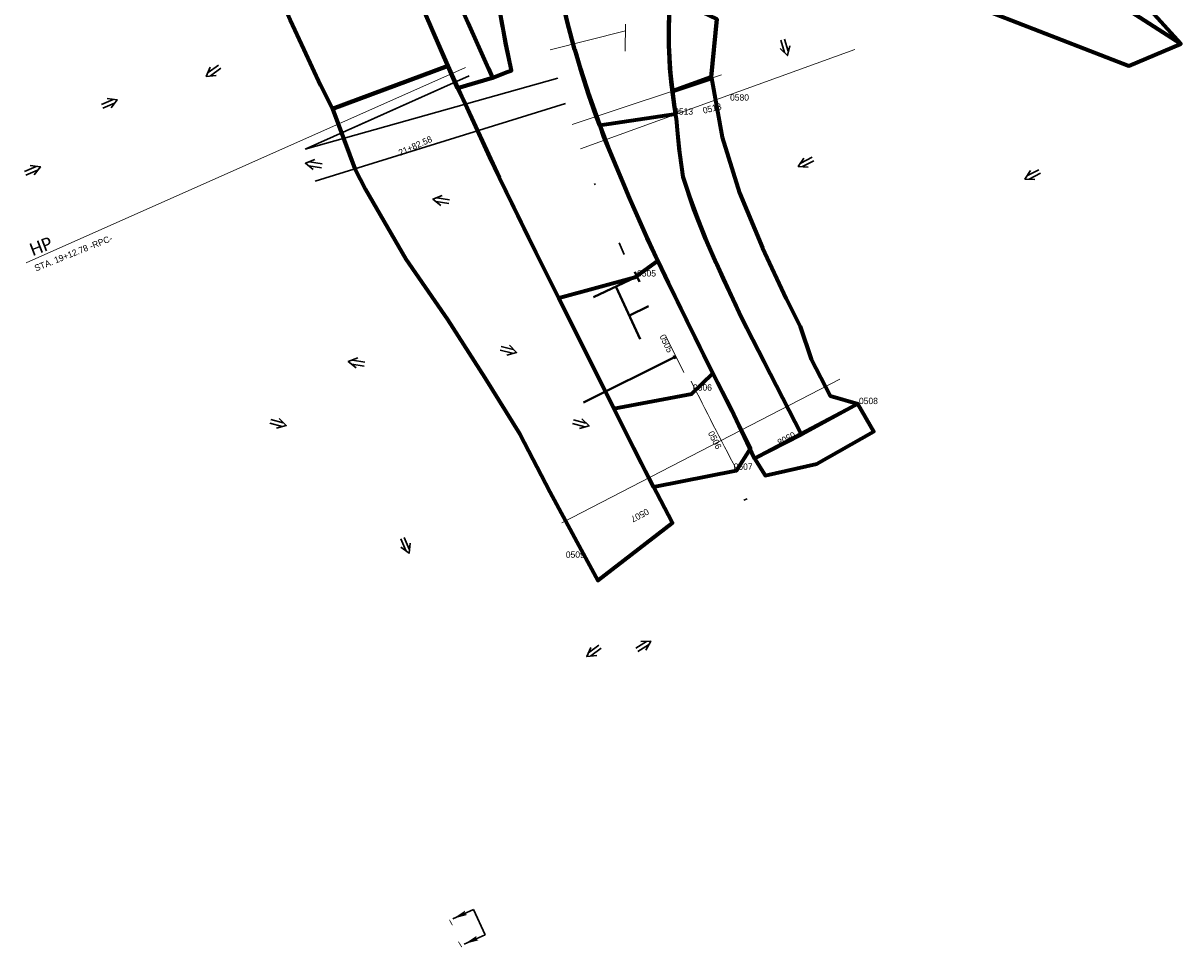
# Model space of a CAD drawing. Extents: x 1160061 to 2574774, y 200346 to 1150371.
# Tile 31 of 123: x 2483140 to 2484050, y 364601 to 365330. Entities that reach past the tile are written whole.
import ezdxf
from ezdxf.enums import TextEntityAlignment as Align

# ---------------------------------------------------------------- set-up
doc = ezdxf.new("R2010")
doc.units = 0
doc.header["$MEASUREMENT"] = 0
for name, color, linetype, lineweight in [('Exist Plan Preparation Drainage Arrows Symbol CELL', 5, 'Continuous', 30), ('Exist Plan Preparation Drainage Notes Label', 31, 'Continuous', 30), ('Exist Plan Preparation Watershed Blue', 5, 'Continuous', 30), ('Prop Vertical Profile Ditch Grade Median Label', 5, 'Continuous', 40)]:
    doc.layers.add(name, color=color, linetype=linetype, lineweight=lineweight)
doc.layers.add('Scratch_Level_5', color=6, linetype='Continuous', lineweight=0, plot=False)
doc.layers.add('Scratch_Level_8', color=171, linetype='Continuous', lineweight=0, plot=False)
doc.styles.add('Style-Calibri', font='CALIBRI.TTF')
doc.styles.add('Style-font041', font='font041.shx')
doc.styles.add('Style-GEOMETRICFUTURA_211_M_L', font='GEOMETRICFUTURA_211_M_L.shx')

# ---------------------------------------------------------------- blocks, each defined once
blk = doc.blocks.new('EXIST PLAN PREPARATION DRAINAGE ARROWS SYMBOL_13')
at = {"layer": 'Exist Plan Preparation Drainage Arrows Symbol CELL'}
for p, q in [((-3.867991, 1.499997), (6.131989, 1.499997)), ((-3.867991, -1.499997), (6.131989, -1.499997))]:
    blk.add_line(p, q, dxfattribs=at)
at = {"layer": 'Exist Plan Preparation Drainage Arrows Symbol CELL', "flags": 128}
blk.add_lwpolyline([(0, 3.965233), (-6.867985, 0), (0, -3.965233)], dxfattribs=at)
blk = doc.blocks.new('EXIST PLAN PREPARATION DRAINAGE ARROWS SYMBOL_15')
at = {"layer": 'Exist Plan Preparation Drainage Arrows Symbol CELL'}
for p, q in [((-3.867991, 1.499997), (6.131989, 1.499997)), ((-3.867991, -1.499997), (6.131989, -1.499997))]:
    blk.add_line(p, q, dxfattribs=at)
at = {"layer": 'Exist Plan Preparation Drainage Arrows Symbol CELL', "flags": 128}
blk.add_lwpolyline([(0, 3.965233), (-6.867985, 0), (0, -3.965233)], dxfattribs=at)
blk = doc.blocks.new('EXIST PLAN PREPARATION DRAINAGE ARROWS SYMBOL_16')
at = {"layer": 'Exist Plan Preparation Drainage Arrows Symbol CELL'}
for p, q in [((-3.867991, 1.499997), (6.131989, 1.499997)), ((-3.867991, -1.499997), (6.131989, -1.499997))]:
    blk.add_line(p, q, dxfattribs=at)
at = {"layer": 'Exist Plan Preparation Drainage Arrows Symbol CELL', "flags": 128}
blk.add_lwpolyline([(0, 3.965233), (-6.867985, 0), (0, -3.965233)], dxfattribs=at)
blk = doc.blocks.new('EXIST PLAN PREPARATION DRAINAGE ARROWS SYMBOL_25')
at = {"layer": 'Exist Plan Preparation Drainage Arrows Symbol CELL'}
for p, q in [((-3.867991, 1.499997), (6.131989, 1.499997)), ((-3.867991, -1.499997), (6.131989, -1.499997))]:
    blk.add_line(p, q, dxfattribs=at)
at = {"layer": 'Exist Plan Preparation Drainage Arrows Symbol CELL', "flags": 128}
blk.add_lwpolyline([(0, 3.965233), (-6.867985, 0), (0, -3.965233)], dxfattribs=at)
blk = doc.blocks.new('EXIST PLAN PREPARATION DRAINAGE ARROWS SYMBOL_26')
at = {"layer": 'Exist Plan Preparation Drainage Arrows Symbol CELL'}
for p, q in [((-3.867991, 1.499997), (6.131989, 1.499997)), ((-3.867991, -1.499997), (6.131989, -1.499997))]:
    blk.add_line(p, q, dxfattribs=at)
at = {"layer": 'Exist Plan Preparation Drainage Arrows Symbol CELL', "flags": 128}
blk.add_lwpolyline([(0, 3.965233), (-6.867985, 0), (0, -3.965233)], dxfattribs=at)
blk = doc.blocks.new('EXIST PLAN PREPARATION DRAINAGE ARROWS SYMBOL_27')
at = {"layer": 'Exist Plan Preparation Drainage Arrows Symbol CELL'}
for p, q in [((-3.867991, 1.499997), (6.131989, 1.499997)), ((-3.867991, -1.499997), (6.131989, -1.499997))]:
    blk.add_line(p, q, dxfattribs=at)
at = {"layer": 'Exist Plan Preparation Drainage Arrows Symbol CELL', "flags": 128}
blk.add_lwpolyline([(0, 3.965233), (-6.867985, 0), (0, -3.965233)], dxfattribs=at)
blk = doc.blocks.new('EXIST PLAN PREPARATION DRAINAGE ARROWS SYMBOL_28')
at = {"layer": 'Exist Plan Preparation Drainage Arrows Symbol CELL'}
for p, q in [((-3.867991, 1.499997), (6.131989, 1.499997)), ((-3.867991, -1.499997), (6.131989, -1.499997))]:
    blk.add_line(p, q, dxfattribs=at)
at = {"layer": 'Exist Plan Preparation Drainage Arrows Symbol CELL', "flags": 128}
blk.add_lwpolyline([(0, 3.965233), (-6.867985, 0), (0, -3.965233)], dxfattribs=at)
blk = doc.blocks.new('EXIST PLAN PREPARATION DRAINAGE ARROWS SYMBOL_45')
at = {"layer": 'Exist Plan Preparation Drainage Arrows Symbol CELL'}
for p, q in [((-3.867991, 1.499997), (6.131989, 1.499997)), ((-3.867991, -1.499997), (6.131989, -1.499997))]:
    blk.add_line(p, q, dxfattribs=at)
at = {"layer": 'Exist Plan Preparation Drainage Arrows Symbol CELL', "flags": 128}
blk.add_lwpolyline([(0, 3.965233), (-6.867985, 0), (0, -3.965233)], dxfattribs=at)
blk = doc.blocks.new('EXIST PLAN PREPARATION DRAINAGE ARROWS SYMBOL_46')
at = {"layer": 'Exist Plan Preparation Drainage Arrows Symbol CELL'}
for p, q in [((-3.867991, 1.499997), (6.131989, 1.499997)), ((-3.867991, -1.499997), (6.131989, -1.499997))]:
    blk.add_line(p, q, dxfattribs=at)
at = {"layer": 'Exist Plan Preparation Drainage Arrows Symbol CELL', "flags": 128}
blk.add_lwpolyline([(0, 3.965233), (-6.867985, 0), (0, -3.965233)], dxfattribs=at)
blk = doc.blocks.new('EXIST PLAN PREPARATION DRAINAGE ARROWS SYMBOL_49')
at = {"layer": 'Exist Plan Preparation Drainage Arrows Symbol CELL'}
for p, q in [((-3.867991, 1.499997), (6.131989, 1.499997)), ((-3.867991, -1.499997), (6.131989, -1.499997))]:
    blk.add_line(p, q, dxfattribs=at)
at = {"layer": 'Exist Plan Preparation Drainage Arrows Symbol CELL', "extrusion": (0, 0, -1), "flags": 128}
blk.add_lwpolyline([(0, 3.965233), (6.867985, 0), (0, -3.965233)], dxfattribs=at)
blk = doc.blocks.new('EXIST PLAN PREPARATION DRAINAGE ARROWS SYMBOL_50')
at = {"layer": 'Exist Plan Preparation Drainage Arrows Symbol CELL'}
for p, q in [((-3.867991, 1.499997), (6.131989, 1.499997)), ((-3.867991, -1.499997), (6.131989, -1.499997))]:
    blk.add_line(p, q, dxfattribs=at)
at = {"layer": 'Exist Plan Preparation Drainage Arrows Symbol CELL', "flags": 128}
blk.add_lwpolyline([(0, 3.965233), (-6.867985, 0), (0, -3.965233)], dxfattribs=at)
blk = doc.blocks.new('EXIST PLAN PREPARATION DRAINAGE ARROWS SYMBOL_51')
at = {"layer": 'Exist Plan Preparation Drainage Arrows Symbol CELL'}
for p, q in [((-3.867991, 1.499997), (6.131989, 1.499997)), ((-3.867991, -1.499997), (6.131989, -1.499997))]:
    blk.add_line(p, q, dxfattribs=at)
at = {"layer": 'Exist Plan Preparation Drainage Arrows Symbol CELL', "flags": 128}
blk.add_lwpolyline([(0, 3.965233), (-6.867985, 0), (0, -3.965233)], dxfattribs=at)
blk = doc.blocks.new('EXIST PLAN PREPARATION DRAINAGE ARROWS SYMBOL_52')
at = {"layer": 'Exist Plan Preparation Drainage Arrows Symbol CELL'}
for p, q in [((-3.867991, 1.499997), (6.131989, 1.499997)), ((-3.867991, -1.499997), (6.131989, -1.499997))]:
    blk.add_line(p, q, dxfattribs=at)
at = {"layer": 'Exist Plan Preparation Drainage Arrows Symbol CELL', "flags": 128}
blk.add_lwpolyline([(0, 3.965233), (-6.867985, 0), (0, -3.965233)], dxfattribs=at)
blk = doc.blocks.new('EXIST PLAN PREPARATION DRAINAGE ARROWS SYMBOL_53')
at = {"layer": 'Exist Plan Preparation Drainage Arrows Symbol CELL'}
for p, q in [((-3.867991, 1.499997), (6.131989, 1.499997)), ((-3.867991, -1.499997), (6.131989, -1.499997))]:
    blk.add_line(p, q, dxfattribs=at)
at = {"layer": 'Exist Plan Preparation Drainage Arrows Symbol CELL', "flags": 128}
blk.add_lwpolyline([(0, 3.965233), (-6.867985, 0), (0, -3.965233)], dxfattribs=at)
blk = doc.blocks.new('EXIST PLAN PREPARATION DRAINAGE ARROWS SYMBOL_54')
at = {"layer": 'Exist Plan Preparation Drainage Arrows Symbol CELL'}
for p, q in [((-3.867991, 1.499997), (6.131989, 1.499997)), ((-3.867991, -1.499997), (6.131989, -1.499997))]:
    blk.add_line(p, q, dxfattribs=at)
at = {"layer": 'Exist Plan Preparation Drainage Arrows Symbol CELL', "flags": 128}
blk.add_lwpolyline([(0, 3.965233), (-6.867985, 0), (0, -3.965233)], dxfattribs=at)
blk = doc.blocks.new('PROP TERMINATOR ARROW_215')
at = {"layer": 'Exist Plan Preparation Drainage Notes Label'}
blk.add_solid([(-5.71048, 0.950266), (0, 0), (-5, 0), (-5.71048, -0.950266)], dxfattribs=at)
blk = doc.blocks.new('PROP TERMINATOR ARROW_216')
at = {"layer": 'Exist Plan Preparation Drainage Notes Label'}
blk.add_solid([(-5.71048, 0.950266), (0, 0), (-5, 0), (-5.71048, -0.950266)], dxfattribs=at)
blk = doc.blocks.new('*U568')
at = {"layer": 'Exist Plan Preparation Drainage Notes Label'}
for p, q in [((-5.037556, 13.170734), (-11.913094, -7.544731)), ((11.913138, 7.544738), (-5.037556, 13.170734)), ((5.037601, -13.170727), (-11.913094, -7.544731))]:
    blk.add_line(p, q, dxfattribs=at)
at = {"layer": 'Exist Plan Preparation Drainage Notes Label', "xscale": 2, "yscale": 2, "zscale": 2, "rotation": 341.63881}
for name, p in [('PROP TERMINATOR ARROW_216', (11.913138, 7.544738)), ('PROP TERMINATOR ARROW_215', (5.037601, -13.170727))]:
    blk.add_blockref(name, p, dxfattribs=at)

msp = doc.modelspace()

# ---------------------------------------------------------------- linework, layer by layer
at = {"layer": 'Exist Plan Preparation Watershed Blue', "color": 5, "linetype": 'Continuous', "lineweight": 70, "flags": 128}
for points in [[(2483391.06, 365496.62), (2483409.47, 365514.27), (2483413.17, 365515.79), (2483417.49, 365505.01), (2483428.28, 365478.13), (2483448.87, 365427.26), (2483480.72, 365350.84), (2483488.56, 365332.63), (2483508.86, 365286.87), (2483481.5, 365278.8), (2483461.61, 365324.41), (2483444.45, 365364.68), (2483434.73, 365388.01), (2483430.62, 365397.96), (2483422.06, 365418.86), (2483401.48, 365469.73), (2483391.06, 365496.62)], [(2483391.06, 365496.62), (2483303.11, 365450.3), (2483309.6, 365431.32), (2483322.21, 365398.32), (2483328.24, 365384.37), (2483339.65, 365356.08), (2483349.68, 365332.6), (2483360.42, 365309.32), (2483373.59, 365281.07), (2483383.12, 365262.49), (2483473.92, 365296.19), (2483461.61, 365324.41), (2483444.45, 365364.68), (2483434.72, 365388.03), (2483430.61, 365397.99), (2483391.06, 365496.62)], [(2484050.24, 365313.49), (2484013.42, 365354.18), (2483989.2, 365445.79), (2483961.22, 365445.09), (2483948.94, 365444.08), (2483934.67, 365443.28), (2483917.14, 365440.54), (2483894.91, 365436.77), (2483877.74, 365432.15), (2483869.36, 365430.04), (2484050.24, 365313.49)], [(2483813.14, 365405.16), (2483851.21, 365357.89), (2484009.46, 365296.27), (2484050.24, 365313.49), (2483875.12, 365426.25), (2483813.14, 365405.16)], [(2483648.42, 365347.02), (2483662.54, 365346.08), (2483662.23, 365343.92), (2483685.26, 365333.1), (2483681, 365287.38), (2483650.39, 365276.37), (2483649.91, 365280.67), (2483649.33, 365285.55), (2483648.78, 365291.35), (2483648.38, 365296.49), (2483647.82, 365307.05), (2483647.61, 365313.75), (2483647.54, 365319.58), (2483647.57, 365326.8), (2483648.19, 365341.8), (2483648.36, 365346.32), (2483648.36, 365346.33), (2483648.37, 365346.42), (2483648.42, 365347.02)], [(2483473.92, 365296.19), (2483383.12, 365262.49), (2483400.57, 365215.26), (2483408.97, 365199.13), (2483440.66, 365144.2), (2483473.45, 365096.78), (2483502.88, 365050.91), (2483530.34, 365006.6), (2483554.11, 364961.33), (2483578.53, 364915.77), (2483591.86, 364891.65), (2483650.47, 364936.89), (2483626.13, 364983.69), (2483586.99, 365061.55), (2483561.17, 365113.7), (2483543.14, 365149.34), (2483514.34, 365208.35), (2483485.82, 365269.72), (2483473.92, 365296.19)], [(2483681.06, 365286.68), (2483689.64, 365240.11), (2483703.27, 365196.51), (2483721.14, 365153.1), (2483739.96, 365113.4), (2483750.99, 365091.28), (2483759.42, 365065.68), (2483774.36, 365036.75), (2483796.3, 365030.65), (2483751.79, 365006.57), (2483722.43, 365063.48), (2483704.54, 365098.58), (2483722.44, 365063.48), (2483704.54, 365098.58), (2483722.44, 365063.48), (2483708.91, 365090.19), (2483700.43, 365107.46), (2483690.26, 365128.92), (2483676.76, 365159.72), (2483667.27, 365183.58), (2483658.91, 365209.07), (2483656.13, 365227.98), (2483655.74, 365231.52), (2483654.64, 365242.96), (2483653.66, 365254.71), (2483652.14, 365263.89), (2483650.39, 365276.37), (2483681.06, 365286.68)], [(2483561.17, 365113.7), (2483604.3, 365026.95), (2483665.72, 365038.54), (2483682.17, 365054.54), (2483647.44, 365125.31), (2483644.98, 365130.42), (2483639.02, 365142.92), (2483620.8, 365129.82), (2483561.17, 365113.7)], [(2483604.3, 365026.95), (2483665.72, 365038.54), (2483682.17, 365054.54), (2483711.91, 364995.58), (2483700.41, 364977.94), (2483635.56, 364965.1), (2483604.3, 365026.95)], [(2483715.02, 364987.5), (2483723.24, 364974.22), (2483763.95, 364983.34), (2483808.73, 365008.72), (2483796.3, 365030.65), (2483715.02, 364987.5)]]:
    msp.add_lwpolyline(points, close=True, dxfattribs=at)
for points in [[(2483561.67, 365357.78), (2483568, 365329.61), (2483573.49, 365309.26), (2483573.51, 365309.19), (2483574.88, 365304.66), (2483577.99, 365294.07), (2483582.52, 365279.46), (2483593.26, 365249.3), (2483596.24, 365240.51), (2483613.36, 365200.11), (2483630.05, 365162.34), (2483639.02, 365142.92), (2483620.8, 365129.82), (2483561.17, 365113.7), (2483538.51, 365158.63), (2483514.34, 365208.35), (2483506.66, 365224.59), (2483485.82, 365269.72), (2483481.5, 365278.8), (2483508.79, 365286.85), (2483520.01, 365291.21), (2483523.82, 365292.57), (2483519.54, 365312.96), (2483517.49, 365323.97), (2483516.58, 365329.12), (2483514.79, 365339.78)], [(2483565.13, 365341.91), (2483567.94, 365329.86), (2483573.49, 365309.25), (2483573.54, 365309.09), (2483576.73, 365298.52), (2483578, 365294.05), (2483584.86, 365272.85), (2483590.57, 365256.62), (2483593.23, 365249.38), (2483600.36, 365230.82), (2483616.3, 365192.62), (2483630.4, 365161.05), (2483639.02, 365142.93), (2483647.38, 365125.45), (2483662.04, 365095.25), (2483682.17, 365054.54), (2483696.54, 365026.76), (2483715.02, 364987.5), (2483751.79, 365006.57), (2483751.79, 365006.57), (2483722.44, 365063.48), (2483704.54, 365098.58), (2483696.54, 365115.85), (2483684.72, 365141.47), (2483677.68, 365157.8), (2483670.31, 365176.17), (2483664.05, 365193.36), (2483658.91, 365209.07), (2483657.69, 365216.63), (2483656.16, 365228.01), (2483654.64, 365242.96), (2483653.73, 365254.76), (2483652.16, 365263.79), (2483650.7, 365273.69), (2483649.53, 365283.72), (2483648.49, 365294.29), (2483647.74, 365309.38), (2483647.7, 365310.84), (2483647.63, 365312.13), (2483647.55, 365317.57), (2483647.67, 365329.13), (2483648.4, 365347.02)], [(2483648.36, 365346.32), (2483647.67, 365329.13), (2483647.56, 365317.54), (2483647.58, 365316.07), (2483647.7, 365310.81), (2483647.76, 365308.77), (2483648.03, 365302.65), (2483648.99, 365288.9), (2483650.39, 365276.37), (2483652.14, 365263.91), (2483653.1, 365258.34), (2483593.21, 365249.4), (2483590.56, 365256.63), (2483584.46, 365273.92), (2483578.01, 365294.02), (2483573.54, 365309.08), (2483573.51, 365309.18), (2483573.49, 365309.25), (2483567.94, 365329.86), (2483567.94, 365329.86), (2483565.13, 365341.91)], [(2483489.69, 365330.03), (2483505.64, 365294.13), (2483508.86, 365286.87), (2483508.86, 365286.87), (2483520.01, 365291.21), (2483523.82, 365292.57), (2483519.52, 365313.19), (2483516.68, 365328.53), (2483514.78, 365339.86)], [(2483648.11, 365342.47), (2483647.56, 365326.19), (2483647.56, 365317.5), (2483647.58, 365316.07), (2483647.7, 365310.85), (2483647.85, 365306.21), (2483648.88, 365290.22), (2483650.39, 365276.37), (2483681.06, 365286.68), (2483681, 365287.38), (2483685.26, 365333.1)]]:
    msp.add_lwpolyline(points, dxfattribs=at)
at = {"layer": 'Prop Vertical Profile Ditch Grade Median Label', "lineweight": 0}
msp.add_line((2483142.24, 365141.34), (2483487.57, 365295.12), dxfattribs=at)
at = {"layer": 'Scratch_Level_5'}
for p, q in [((2483613.19, 365307.75), (2483613.62, 365329.09)), ((2483613.54, 365323.79), (2483554.37, 365308.94)), ((2483793.78, 365309.06), (2483578.13, 365231.17)), ((2483689.13, 365289.34), (2483571.56, 365250.06)), ((2483652.35, 365254.49), (2483651.18, 365261.52)), ((2483645.49, 365083.34), (2483659.46, 365055.23)), ((2483782.11, 365049.94), (2483563.55, 364937.12))]:
    msp.add_line(p, q, dxfattribs=at)
at = {"layer": 'Scratch_Level_5', "lineweight": 30}
for p, q in [((2483361.57, 365230.79), (2483490.51, 365288.53)), ((2483361.7, 365230.82), (2483560.27, 365286.74)), ((2483395.63, 365246.04), (2483490.51, 365288.53)), ((2483369.53, 365205.64), (2483566.22, 365266.64)), ((2483588.79, 365203.12), (2483589.86, 365203.54)), ((2483608.42, 365157.14), (2483612.41, 365147.97)), ((2483706.69, 364954.73), (2483709.12, 364956))]:
    msp.add_line(p, q, dxfattribs=at)
at = {"layer": 'Scratch_Level_5', "lineweight": 40}
for p, q in [((2483620.85, 365134.44), (2483624.54, 365126.58)), ((2483588.22, 365114.53), (2483621.5, 365130.15)), ((2483624.92, 365081.3), (2483606.13, 365122.38)), ((2483616.22, 365099.84), (2483631.56, 365107.26)), ((2483580.4, 365031.53), (2483652.05, 365067.19)), ((2483651.39, 365068.52), (2483652.63, 365066.03))]:
    msp.add_line(p, q, dxfattribs=at)
at = {"layer": 'Scratch_Level_5'}
msp.add_arc((2487212.09, 366820.45), 3965, 206.54678, 207.66304, dxfattribs=at)

# ---------------------------------------------------------------- block references
at = {"layer": 'Exist Plan Preparation Drainage Arrows Symbol CELL'}
for name, p, rotation in [('EXIST PLAN PREPARATION DRAINAGE ARROWS SYMBOL_13', (2483738.92, 365311.03), 106.221961), ('EXIST PLAN PREPARATION DRAINAGE ARROWS SYMBOL_25', (2483289.31, 365292.04), 35.952031), ('EXIST PLAN PREPARATION DRAINAGE ARROWS SYMBOL_45', (2483207.53, 365266.86), 203.127557), ('EXIST PLAN PREPARATION DRAINAGE ARROWS SYMBOL_15', (2483755.48, 365220.31), 26.818818), ('EXIST PLAN PREPARATION DRAINAGE ARROWS SYMBOL_46', (2483147, 365214.23), 203.127557), ('EXIST PLAN PREPARATION DRAINAGE ARROWS SYMBOL_54', (2483368.56, 365218.63), 351.031229), ('EXIST PLAN PREPARATION DRAINAGE ARROWS SYMBOL_16', (2483933.69, 365210.4), 26.818818), ('EXIST PLAN PREPARATION DRAINAGE ARROWS SYMBOL_53', (2483468.79, 365190.52), 351.031229), ('EXIST PLAN PREPARATION DRAINAGE ARROWS SYMBOL_51', (2483521.16, 365072.77), 165.439672), ('EXIST PLAN PREPARATION DRAINAGE ARROWS SYMBOL_27', (2483402.28, 365062.72), 351.031229), ('EXIST PLAN PREPARATION DRAINAGE ARROWS SYMBOL_26', (2483340.04, 365015.17), 165.439672), ('EXIST PLAN PREPARATION DRAINAGE ARROWS SYMBOL_52', (2483578.25, 365014.97), 165.439672), ('EXIST PLAN PREPARATION DRAINAGE ARROWS SYMBOL_28', (2483440.57, 364919.37), 113.359283), ('EXIST PLAN PREPARATION DRAINAGE ARROWS SYMBOL_50', (2483627.55, 364840.39), 211.437491)]:
    msp.add_blockref(name, p, dxfattribs=dict(at, rotation=rotation))
at = {"layer": 'Exist Plan Preparation Drainage Arrows Symbol CELL', "extrusion": (0, 0, -1), "rotation": 143.218243}
msp.add_blockref('EXIST PLAN PREPARATION DRAINAGE ARROWS SYMBOL_49', (-2483588.52, 364835.94), dxfattribs=at)
at = {"layer": 'Exist Plan Preparation Drainage Notes Label', "rotation": 222.650615}
msp.add_blockref('*U568', (2483490.39, 364619.44), dxfattribs=at)

# ---------------------------------------------------------------- texts
at = {"layer": 'Exist Plan Preparation Drainage Notes Label', "style": 'Style-GEOMETRICFUTURA_211_M_L'}
for rotation, p in [(208.24905, (2483478.21, 364621.01)), (212.31346, (2483485.53, 364603.96))]:
    msp.add_text('I', height=5, rotation=rotation, dxfattribs=at).set_placement(p, align=Align.TOP_LEFT)
at = {"layer": 'Prop Vertical Profile Ditch Grade Median Label', "lineweight": 0, "style": 'Style-Calibri'}
msp.add_text('HP', height=10, rotation=21.1125, dxfattribs=at).set_placement((2483155.65, 365149.83), align=Align.CENTER)
at = {"layer": 'Prop Vertical Profile Ditch Grade Median Label', "lineweight": 0, "style": 'Style-GEOMETRICFUTURA_211_M_L'}
msp.add_text('STA. 19+12.78 -RPC-', height=5, rotation=21.75651, dxfattribs=at).set_placement((2483148.05, 365139.29), align=Align.TOP_LEFT)
at = {"layer": 'Scratch_Level_5', "lineweight": 30, "style": 'Style-GEOMETRICFUTURA_211_M_L'}
msp.add_text('21+82.58', height=5, rotation=24.12259, dxfattribs=at).set_placement((2483436.37, 365225.43))
at = {"layer": 'Scratch_Level_8', "linetype": 'Continuous', "style": 'Style-font041'}
for s, p in [('0580', (2483695.74, 365273.98)), ('0513', (2483651.77, 365262.95)), ('0505', (2483622.62, 365135.68)), ('0506', (2483666.61, 365045.93)), ('0508', (2483797.12, 365035.35)), ('0507', (2483698.55, 364983.68)), ('0509', (2483566.58, 364914.51))]:
    msp.add_text(s, height=5, dxfattribs=at).set_placement(p, align=Align.TOP_LEFT)
at = {"layer": 'Scratch_Level_8', "linetype": 'Continuous', "lineweight": 30, "style": 'Style-font041'}
for s, rotation, p in [('0513', 14.0789, (2483673.76, 365263.47)), ('0505', 296.11606, (2483644.61, 365085.81)), ('0506', 297.15779, (2483682.58, 365009.81)), ('0508', 207.66304, (2483747.83, 365004.52)), ('0507', 207.66304, (2483632.56, 364944.09))]:
    msp.add_text(s, height=5, rotation=rotation, dxfattribs=at).set_placement(p, align=Align.TOP_LEFT)

doc.saveas('drawing.dxf')
